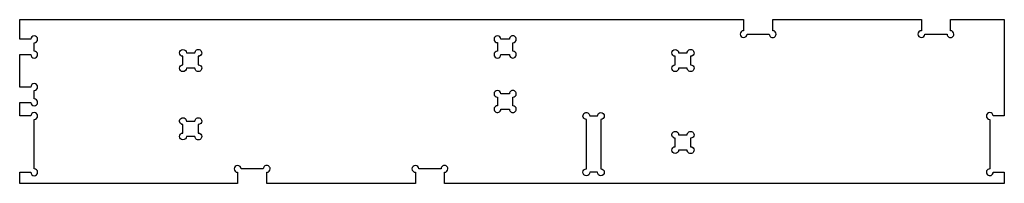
# Model space of a CAD drawing. Extents: x 0 to 2592, y 432 to 864.
import ezdxf

# ---------------------------------------------------------------- set-up
doc = ezdxf.new("R2010")
doc.units = 0
doc.layers.get('0').update_dxf_attribs({"linetype": 'CONTINUOUS'})

msp = doc.modelspace()

# ---------------------------------------------------------------- linework, layer by layer
at = {"color": 7}
for points in [[(29.250142, 812.250709), (0, 812.25), (0, 864), (1905.75, 864), (1905.75, 834.75)], [(1982.250709, 834.749291), (1982.25, 864), (2373.75, 864), (2373.75, 834.75)], [(2450.250709, 834.749291), (2450.25, 864), (2592, 864), (2592, 609.75)], [(38.249858, 780.749291), (38.25, 803.25)], [(29.250142, 686.249858), (0, 686.25), (0, 771.75)], [(429.75, 744.75), (429.75, 767.25)], [(470.250709, 767.250709), (470.25, 744.75)], [(1766.250709, 767.250709), (1766.25, 744.75)], [(38.249858, 654.749858), (38.25, 677.25)], [(1298.250709, 636.750142), (1298.25, 659.25)], [(29.250142, 609.750142), (0, 609.75), (0, 645.75)], [(38.249858, 470.249858), (38.25, 600.75)], [(1491.75, 470.25), (1491.75, 600.75)], [(1530, 600.750142), (1530, 470.25)], [(429.75, 564.75), (429.75, 587.25)], [(470.250709, 587.250142), (470.25, 564.75)], [(1766.250709, 551.249858), (1766.25, 528.75)], [(573.749291, 461.250142), (573.75, 432), (0, 432), (0, 461.25)], [(1041.749291, 461.250142), (1041.75, 432), (650.25, 432), (650.25, 461.25)], [(2592, 461.25), (2592, 432), (1118.25, 432), (1118.25, 461.25)], [(2562.749291, 461.249858), (2592, 461.25)]]:
    msp.add_lwpolyline(points, dxfattribs=at)
for points in [[(1905.75, 834.75), (1900.779437, 834.750391), (1896.749683, 830.721271), (1896.749291, 825.750709)], [(1991.250354, 825.749291), (1991.250354, 830.719716), (1987.221133, 834.749096), (1982.250709, 834.749291)], [(2373.75, 834.75), (2368.779437, 834.750391), (2364.749683, 830.721271), (2364.749291, 825.750709)], [(2459.250354, 825.749291), (2459.250354, 830.719716), (2455.221133, 834.749096), (2450.250709, 834.749291)], [(38.25, 821.2002), (33.299151, 821.2002), (29.277926, 817.20148), (29.250142, 812.250709)], [(47.249858, 812.250709), (47.222074, 817.20148), (43.200849, 821.2002), (38.25, 821.2002)], [(38.25, 803.25), (40.637047, 803.250038), (42.926303, 804.198363), (44.61412, 805.88634)], [(44.61412, 805.88634), (46.301937, 807.574316), (47.250046, 809.863662), (47.249858, 812.250709)], [(1248.75, 812.251417), (1248.749609, 807.280855), (1252.778729, 803.2511), (1257.749291, 803.250709)], [(1257.750709, 821.250709), (1252.780146, 821.2511), (1248.750391, 817.22198), (1248.75, 812.251417)], [(1266.75, 812.25), (1266.750391, 817.220563), (1262.721271, 821.250317), (1257.750709, 821.250709)], [(1289.25, 812.25), (1289.25, 812.25), (1266.75, 812.25), (1266.75, 812.25)], [(1293.750709, 820.044937), (1290.966099, 818.437242), (1289.250709, 815.466099), (1289.250709, 812.250709)], [(1302.750709, 820.044937), (1299.966099, 821.652632), (1296.535318, 821.652632), (1293.750709, 820.044937)], [(1298.25, 803.25), (1300.637194, 803.249812), (1302.926669, 804.198038), (1304.61467, 805.886039)], [(1307.250709, 812.250709), (1307.250709, 815.466099), (1305.535318, 818.437242), (1302.750709, 820.044937)], [(1304.61467, 805.886039), (1306.302671, 807.57404), (1307.250897, 809.863515), (1307.250709, 812.250709)], [(1896.749291, 825.750709), (1896.7489, 820.780146), (1900.77802, 816.750391), (1905.748583, 816.75)], [(1905.748583, 816.75), (1910.719145, 816.749609), (1914.7489, 820.778729), (1914.749291, 825.749291)], [(1914.749291, 825.749291), (1914.749291, 825.749291), (1973.25, 825.75), (1973.250354, 825.75)], [(1973.250354, 825.75), (1973.250228, 822.53461), (1974.965501, 819.563399), (1977.750048, 817.955594)], [(1977.750048, 817.955594), (1980.534594, 816.347789), (1983.965375, 816.347654), (1986.750048, 817.95524)], [(1986.750048, 817.95524), (1989.534721, 819.562825), (1991.250228, 822.533901), (1991.250354, 825.749291)], [(2364.749291, 825.750709), (2364.7489, 820.780146), (2368.77802, 816.750391), (2373.748583, 816.75)], [(2373.748583, 816.75), (2378.719145, 816.749609), (2382.7489, 820.778729), (2382.749291, 825.749291)], [(2382.749291, 825.749291), (2382.749291, 825.749291), (2441.25, 825.75), (2441.250354, 825.75)], [(2441.250354, 825.75), (2441.250228, 822.53461), (2442.965501, 819.563399), (2445.750048, 817.955594)], [(2445.750048, 817.955594), (2448.534594, 816.347789), (2451.965375, 816.347654), (2454.750048, 817.95524)], [(2454.750048, 817.95524), (2457.534721, 819.562825), (2459.250228, 822.533901), (2459.250354, 825.749291)], [(44.613819, 778.113252), (42.925992, 779.80108), (40.636807, 780.749291), (38.249858, 780.749291)], [(47.249858, 771.749291), (47.249858, 774.13624), (46.301647, 776.425425), (44.613819, 778.113252)], [(420.749291, 776.249291), (420.7489, 781.219854), (424.77802, 785.249609), (429.748583, 785.25)], [(429.748583, 785.25), (434.719145, 785.250391), (438.7489, 781.221271), (438.749291, 776.250709)], [(461.250354, 776.25), (461.250228, 779.46539), (462.965501, 782.436601), (465.750047, 784.044406)], [(465.750047, 784.044406), (468.534594, 785.652211), (471.965375, 785.652346), (474.750047, 784.04476)], [(474.750047, 784.04476), (477.53472, 782.437175), (479.250228, 779.466099), (479.250354, 776.250709)], [(1257.75, 780.75), (1252.779437, 780.750391), (1248.749683, 776.721271), (1248.749291, 771.750709)], [(1257.749291, 803.250709), (1257.749291, 803.250709), (1257.75, 780.75), (1257.75, 780.75)], [(1298.250709, 780.749291), (1298.250709, 780.749291), (1298.25, 803.25), (1298.25, 803.25)], [(1307.250354, 771.749291), (1307.250354, 776.719716), (1303.221133, 780.749096), (1298.250709, 780.749291)], [(1716.749291, 776.249291), (1716.7489, 781.219854), (1720.77802, 785.249609), (1725.748583, 785.25)], [(1725.748583, 785.25), (1730.719145, 785.250391), (1734.7489, 781.221271), (1734.749291, 776.250709)], [(1757.250354, 776.25), (1757.250228, 779.46539), (1758.965501, 782.436601), (1761.750048, 784.044406)], [(1761.750048, 784.044406), (1764.534594, 785.652211), (1767.965375, 785.652346), (1770.750048, 784.04476)], [(1770.750048, 784.04476), (1773.53472, 782.437175), (1775.250228, 779.466099), (1775.250354, 776.250709)], [(0, 771.75), (0, 771.75), (29.25, 771.75), (29.25, 771.75)], [(29.25, 771.75), (29.269474, 766.793417), (33.292955, 762.785554), (38.249576, 762.785359)], [(38.249576, 762.785359), (43.206198, 762.785164), (47.229994, 766.79271), (47.249858, 771.749291)], [(429.75, 767.25), (424.779437, 767.249609), (420.749683, 771.278729), (420.749291, 776.249291)], [(438.749291, 776.250709), (438.749291, 776.250709), (461.25, 776.25), (461.250354, 776.25)], [(479.250354, 776.250709), (479.250354, 771.280284), (475.221133, 767.250904), (470.250709, 767.250709)], [(1248.749291, 771.750709), (1248.7489, 766.780146), (1252.77802, 762.750391), (1257.748583, 762.75)], [(1257.748583, 762.75), (1262.719145, 762.749609), (1266.7489, 766.778729), (1266.749291, 771.749291)], [(1266.749291, 771.749291), (1266.749291, 771.749291), (1289.25, 771.75), (1289.250354, 771.75)], [(1289.250354, 771.75), (1289.250228, 768.53461), (1290.965501, 765.563399), (1293.750048, 763.955594)], [(1293.750048, 763.955594), (1296.534594, 762.347789), (1299.965375, 762.347654), (1302.750048, 763.95524)], [(1302.750048, 763.95524), (1305.53472, 765.562825), (1307.250228, 768.533901), (1307.250354, 771.749291)], [(1725.75, 767.25), (1720.779437, 767.249609), (1716.749683, 771.278729), (1716.749291, 776.249291)], [(1725.75, 744.75), (1725.75, 744.75), (1725.75, 767.25), (1725.75, 767.25)], [(1734.749291, 776.250709), (1734.749291, 776.250709), (1757.25, 776.25), (1757.250354, 776.25)], [(1775.250354, 776.250709), (1775.250354, 771.280284), (1771.221133, 767.250904), (1766.250709, 767.250709)], [(420.75, 735.748583), (420.749609, 740.719145), (424.778729, 744.7489), (429.749291, 744.749291)], [(429.750709, 726.749291), (424.780146, 726.7489), (420.750391, 730.77802), (420.75, 735.748583)], [(438.75, 735.75), (438.750391, 730.779437), (434.721271, 726.749683), (429.750709, 726.749291)], [(461.250709, 735.749291), (461.250709, 735.749291), (438.75, 735.75), (438.75, 735.75)], [(465.750709, 727.955063), (462.966099, 729.562758), (461.250709, 732.533901), (461.250709, 735.749291)], [(474.750709, 727.955063), (471.966099, 726.347368), (468.535318, 726.347368), (465.750709, 727.955063)], [(470.25, 744.75), (472.637194, 744.750188), (474.926669, 743.801962), (476.61467, 742.113961)], [(479.250709, 735.749291), (479.250709, 732.533901), (477.535318, 729.562758), (474.750709, 727.955063)], [(476.61467, 742.113961), (478.302671, 740.42596), (479.250897, 738.136485), (479.250709, 735.749291)], [(1716.75, 735.748583), (1716.749609, 740.719145), (1720.778729, 744.7489), (1725.749291, 744.749291)], [(1725.750709, 726.749291), (1720.780146, 726.7489), (1716.750391, 730.77802), (1716.75, 735.748583)], [(1734.75, 735.75), (1734.750391, 730.779437), (1730.721271, 726.749683), (1725.750709, 726.749291)], [(1757.250709, 735.749291), (1757.250709, 735.749291), (1734.75, 735.75), (1734.75, 735.75)], [(1761.750709, 727.955063), (1758.966099, 729.562758), (1757.250709, 732.533901), (1757.250709, 735.749291)], [(1770.750709, 727.955063), (1767.966099, 726.347368), (1764.535318, 726.347368), (1761.750709, 727.955063)], [(1766.25, 744.75), (1768.637194, 744.750188), (1770.926669, 743.801962), (1772.61467, 742.113961)], [(1775.250709, 735.749291), (1775.250709, 732.533901), (1773.535318, 729.562758), (1770.750709, 727.955063)], [(1772.61467, 742.113961), (1774.302671, 740.42596), (1775.250897, 738.136485), (1775.250709, 735.749291)], [(38.25, 695.199349), (33.299151, 695.199349), (29.277926, 691.200629), (29.250142, 686.249858)], [(47.249858, 686.249858), (47.222074, 691.200629), (43.200849, 695.199349), (38.25, 695.199349)], [(38.25, 677.25), (43.220452, 677.250078), (47.24978, 681.279406), (47.249858, 686.249858)], [(1257.750331, 677.250142), (1252.779842, 677.250324), (1248.750287, 673.22115), (1248.75, 668.250661)], [(1266.75, 668.25), (1266.750078, 673.220489), (1262.72082, 677.249959), (1257.750331, 677.250142)], [(1293.750709, 676.04437), (1290.966099, 674.436675), (1289.250709, 671.465532), (1289.250709, 668.250142)], [(1302.750709, 676.04437), (1299.966099, 677.652066), (1296.535318, 677.652066), (1293.750709, 676.04437)], [(1307.250709, 668.250142), (1307.250709, 671.465532), (1305.535318, 674.436675), (1302.750709, 676.04437)], [(47.249858, 645.750142), (47.249702, 650.720594), (43.22031, 654.749858), (38.249858, 654.749858)], [(1248.75, 668.250661), (1248.749713, 663.280172), (1252.778802, 659.250533), (1257.749291, 659.250142)], [(1257.749291, 659.250142), (1257.749291, 659.250142), (1257.75, 636.75), (1257.75, 636.75)], [(1289.25, 668.25), (1289.25, 668.25), (1266.75, 668.25), (1266.75, 668.25)], [(1298.25, 659.25), (1300.637096, 659.249812), (1302.926485, 660.19796), (1304.614469, 661.885839)], [(1304.614469, 661.885839), (1306.302454, 663.573717), (1307.250746, 665.863046), (1307.250709, 668.250142)], [(0, 645.75), (0, 645.75), (29.25, 645.75), (29.25, 645.75)], [(29.25, 645.75), (29.269709, 640.793418), (33.293379, 636.785747), (38.25, 636.785786)], [(38.25, 636.785786), (43.20662, 636.785825), (47.230228, 640.79356), (47.249858, 645.750142)], [(1249.434565, 631.194609), (1248.041321, 627.831545), (1248.811174, 623.960357), (1251.38513, 621.386239)], [(1257.75, 636.75), (1254.109762, 636.750287), (1250.827809, 634.557673), (1249.434565, 631.194609)], [(1261.193377, 619.435057), (1264.556529, 620.828089), (1266.749349, 624.109904), (1266.749291, 627.750142)], [(1266.749291, 627.750142), (1266.749291, 627.750142), (1289.25, 627.75), (1289.250354, 627.75)], [(1289.250354, 627.75), (1289.25038, 624.53461), (1290.965793, 621.56348), (1293.750416, 619.955807)], [(1307.250354, 627.750142), (1307.250354, 632.720566), (1303.221133, 636.749946), (1298.250709, 636.750142)], [(1302.750416, 619.955878), (1305.535013, 621.563595), (1307.25038, 624.534751), (1307.250354, 627.750142)], [(38.25, 618.699633), (33.299151, 618.699633), (29.277926, 614.700913), (29.250142, 609.750142)], [(47.249858, 609.750142), (47.222074, 614.700913), (43.200849, 618.699633), (38.25, 618.699633)], [(38.25, 600.75), (40.636948, 600.750038), (42.926119, 601.698285), (44.61392, 603.386139)], [(44.61392, 603.386139), (46.30172, 605.073993), (47.249896, 607.363193), (47.249858, 609.750142)], [(421.434593, 592.805325), (420.041332, 596.168355), (420.811133, 600.03952), (423.38503, 602.61366)], [(423.38503, 602.61366), (425.958926, 605.1878), (429.830019, 605.957967), (433.19318, 604.565024)], [(433.19318, 604.565024), (436.556341, 603.172081), (438.749234, 599.890354), (438.749291, 596.250142)], [(438.749291, 596.250142), (438.749291, 596.250142), (461.25, 596.25), (461.250354, 596.25)], [(461.250354, 596.25), (461.250329, 599.46539), (462.965696, 602.436547), (465.750293, 604.044264)], [(465.750293, 604.044264), (468.53489, 605.651981), (471.965671, 605.652008), (474.750293, 604.044335)], [(479.250354, 596.250142), (479.250354, 591.279717), (475.221133, 587.250337), (470.250709, 587.250142)], [(474.750293, 604.044335), (477.534915, 602.436662), (479.250329, 599.465532), (479.250354, 596.250142)], [(1251.38513, 621.386239), (1253.959085, 618.812122), (1257.830225, 618.042025), (1261.193377, 619.435057)], [(1293.750416, 619.955807), (1296.535038, 618.348134), (1299.965819, 618.348161), (1302.750416, 619.955878)], [(1483.434593, 606.305325), (1482.041332, 609.668355), (1482.811133, 613.53952), (1485.38503, 616.11366)], [(1491.75, 600.75), (1488.109788, 600.749713), (1484.827853, 602.942296), (1483.434593, 606.305325)], [(1485.38503, 616.11366), (1487.958927, 618.6878), (1491.830019, 619.457967), (1495.19318, 618.065024)], [(1495.19318, 618.065024), (1498.556341, 616.672081), (1500.749234, 613.390354), (1500.749291, 609.750142)], [(1500.749291, 609.750142), (1500.749291, 609.750142), (1521, 609.75), (1521, 609.75)], [(1521, 609.75), (1520.999961, 614.720563), (1525.029366, 618.750032), (1529.999929, 618.750071)], [(1529.999929, 618.750071), (1534.970492, 618.75011), (1538.999961, 614.720704), (1539, 609.750142)], [(1539, 609.750142), (1539, 604.779579), (1534.970563, 600.750142), (1530, 600.750142)], [(2544.75, 609.750661), (2544.749713, 604.780172), (2548.778802, 600.750533), (2553.749291, 600.750142)], [(2553.750331, 618.750142), (2548.779842, 618.750324), (2544.750287, 614.72115), (2544.75, 609.750661)], [(2553.749291, 600.750142), (2553.749291, 600.750142), (2553.75, 470.25), (2553.75, 470.25)], [(2562.75, 609.75), (2562.750078, 614.720489), (2558.72082, 618.749959), (2553.750331, 618.750142)], [(2592, 609.75), (2592, 609.75), (2562.75, 609.75), (2562.75, 609.75)], [(429.75, 587.25), (426.109788, 587.249713), (422.827853, 589.442296), (421.434593, 592.805325)], [(420.75, 555.749339), (420.749713, 560.719828), (424.778802, 564.749467), (429.749291, 564.749858)], [(429.750331, 546.749858), (424.779842, 546.749676), (420.750287, 550.77885), (420.75, 555.749339)], [(438.75, 555.75), (438.750078, 550.779511), (434.72082, 546.750041), (429.750331, 546.749858)], [(461.250709, 555.750142), (461.250709, 555.750142), (438.75, 555.75), (438.75, 555.75)], [(465.750709, 547.955913), (462.966099, 549.563608), (461.250709, 552.534751), (461.250709, 555.750142)], [(474.750709, 547.955913), (471.966099, 546.348218), (468.535318, 546.348218), (465.750709, 547.955913)], [(470.25, 564.75), (472.637047, 564.750188), (474.926392, 563.802079), (476.614369, 562.114262)], [(479.250709, 555.750142), (479.250709, 552.534751), (477.535318, 549.563608), (474.750709, 547.955913)], [(476.614369, 562.114262), (478.302346, 560.426445), (479.250671, 558.137188), (479.250709, 555.750142)], [(1717.434565, 556.805391), (1716.041321, 560.168455), (1716.811174, 564.039643), (1719.38513, 566.613761)], [(1725.75, 551.25), (1722.109762, 551.249713), (1718.827809, 553.442327), (1717.434565, 556.805391)], [(1719.38513, 566.613761), (1721.959086, 569.187878), (1725.830225, 569.957975), (1729.193377, 568.564943)], [(1725.75, 528.75), (1725.75, 528.75), (1725.75, 551.25), (1725.75, 551.25)], [(1729.193377, 568.564943), (1732.556529, 567.171911), (1734.749349, 563.890096), (1734.749291, 560.249858)], [(1734.749291, 560.249858), (1734.749291, 560.249858), (1757.25, 560.25), (1757.250354, 560.25)], [(1757.250354, 560.25), (1757.25038, 563.46539), (1758.965793, 566.43652), (1761.750416, 568.044193)], [(1761.750416, 568.044193), (1764.535038, 569.651866), (1767.965819, 569.651839), (1770.750416, 568.044122)], [(1775.250354, 560.249858), (1775.250354, 555.279434), (1771.221133, 551.250054), (1766.250709, 551.249858)], [(1770.750416, 568.044122), (1773.535013, 566.436405), (1775.25038, 563.465249), (1775.250354, 560.249858)], [(1716.75, 519.749339), (1716.749713, 524.719828), (1720.778802, 528.749467), (1725.749291, 528.749858)], [(1725.750331, 510.749858), (1720.779842, 510.749676), (1716.750287, 514.77885), (1716.75, 519.749339)], [(1734.75, 519.75), (1734.750078, 514.779511), (1730.72082, 510.750041), (1725.750331, 510.749858)], [(1757.250709, 519.749858), (1757.250709, 519.749858), (1734.75, 519.75), (1734.75, 519.75)], [(1761.750709, 511.95563), (1758.966099, 513.563325), (1757.250709, 516.534468), (1757.250709, 519.749858)], [(1766.25, 528.75), (1768.637096, 528.750188), (1770.926485, 527.80204), (1772.614469, 526.114161)], [(1775.250709, 519.749858), (1775.250709, 516.534468), (1773.535318, 513.563325), (1770.750709, 511.95563)], [(1772.614469, 526.114161), (1774.302454, 524.426283), (1775.250746, 522.136954), (1775.250709, 519.749858)], [(1770.750709, 511.95563), (1767.966099, 510.347934), (1764.535318, 510.347934), (1761.750709, 511.95563)], [(44.613819, 467.613819), (42.925992, 469.301647), (40.636807, 470.249858), (38.249858, 470.249858)], [(47.249858, 461.249858), (47.249858, 463.636807), (46.301647, 465.925992), (44.613819, 467.613819)], [(564.75, 470.250661), (564.749713, 465.280172), (568.778802, 461.250533), (573.749291, 461.250142)], [(573.750331, 479.250142), (568.779842, 479.250324), (564.750287, 475.22115), (564.75, 470.250661)], [(582.75, 470.25), (582.750078, 475.220489), (578.72082, 479.249959), (573.750331, 479.250142)], [(641.250709, 470.250142), (641.250709, 470.250142), (582.75, 470.25), (582.75, 470.25)], [(645.750709, 478.04437), (642.966099, 476.436675), (641.250709, 473.465532), (641.250709, 470.250142)], [(654.750709, 478.04437), (651.966099, 479.652066), (648.535318, 479.652066), (645.750709, 478.04437)], [(659.250709, 470.250142), (659.250709, 473.465532), (657.535318, 476.436675), (654.750709, 478.04437)], [(656.614469, 463.885839), (658.302454, 465.573717), (659.250746, 467.863046), (659.250709, 470.250142)], [(1032.75, 470.250661), (1032.749713, 465.280172), (1036.778802, 461.250533), (1041.749291, 461.250142)], [(1041.750331, 479.250142), (1036.779842, 479.250324), (1032.750287, 475.22115), (1032.75, 470.250661)], [(1050.75, 470.25), (1050.750078, 475.220489), (1046.72082, 479.249959), (1041.750331, 479.250142)], [(1109.250709, 470.250142), (1109.250709, 470.250142), (1050.75, 470.25), (1050.75, 470.25)], [(1113.750709, 478.04437), (1110.966099, 476.436675), (1109.250709, 473.465532), (1109.250709, 470.250142)], [(1122.750709, 478.04437), (1119.966099, 479.652066), (1116.535318, 479.652066), (1113.750709, 478.04437)], [(1127.250709, 470.250142), (1127.250709, 473.465532), (1125.535318, 476.436675), (1122.750709, 478.04437)], [(1124.614469, 463.885839), (1126.302454, 465.573717), (1127.250746, 467.863046), (1127.250709, 470.250142)], [(1482.75, 461.249339), (1482.749713, 466.219828), (1486.778802, 470.249467), (1491.749291, 470.249858)], [(1530, 470.25), (1534.970507, 470.25), (1538.999922, 466.220649), (1539, 461.250142)], [(2553.75, 470.25), (2550.109788, 470.250287), (2546.827853, 468.057704), (2545.434593, 464.694675)], [(0, 461.25), (0, 461.25), (29.25, 461.25), (29.25, 461.25)], [(29.25, 461.25), (29.269631, 456.293418), (33.293238, 452.285683), (38.249859, 452.285644)], [(38.249859, 452.285644), (43.206479, 452.285605), (47.23015, 456.293277), (47.249858, 461.249858)], [(650.25, 461.25), (652.637096, 461.249812), (654.926485, 462.19796), (656.614469, 463.885839)], [(1118.25, 461.25), (1120.637096, 461.249812), (1122.926485, 462.19796), (1124.614469, 463.885839)], [(1491.750331, 452.249858), (1486.779842, 452.249676), (1482.750287, 456.27885), (1482.75, 461.249339)], [(1500.75, 461.25), (1500.750078, 456.279511), (1496.72082, 452.250041), (1491.750331, 452.249858)], [(1521, 461.250142), (1521, 461.250142), (1500.75, 461.25), (1500.75, 461.25)], [(1530, 452.250144), (1525.029438, 452.250144), (1521.000001, 456.27958), (1521, 461.250142)], [(1539, 461.250142), (1538.999999, 456.27958), (1534.970562, 452.250144), (1530, 452.250144)], [(2545.434593, 464.694675), (2544.041332, 461.331645), (2544.811133, 457.46048), (2547.38503, 454.88634)], [(2547.38503, 454.88634), (2549.958927, 452.3122), (2553.830019, 451.542033), (2557.19318, 452.934976)], [(2557.19318, 452.934976), (2560.556341, 454.327919), (2562.749234, 457.609646), (2562.749291, 461.249858)]]:
    msp.add_open_spline(points, degree=3, dxfattribs=at)

doc.saveas('drawing.dxf')
